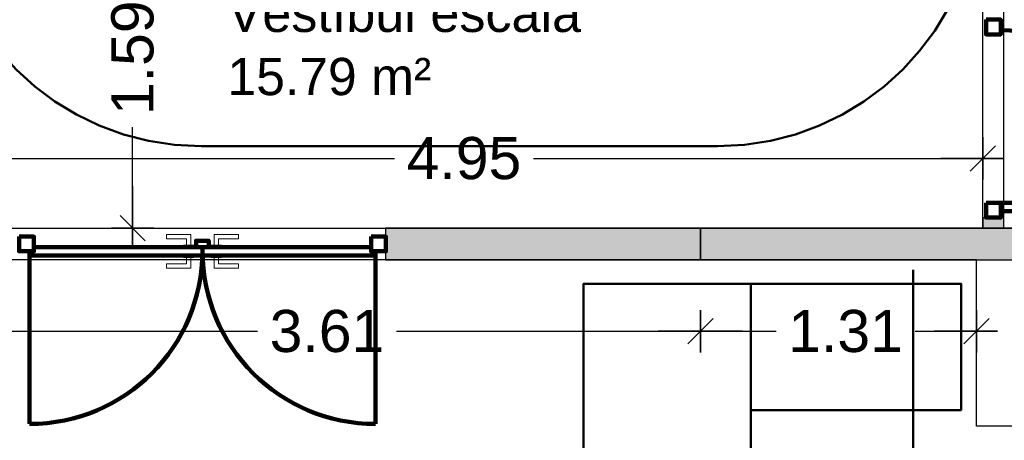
# Model space of a CAD drawing. Header units: metres. Extents: x -1 to 444, y -6 to 31.
# Tile 21 of 76: x 411.21 to 415.88, y 23.34 to 25.34. Entities that reach past the tile are written whole.
import ezdxf

# ---------------------------------------------------------------- set-up
doc = ezdxf.new("R2010")
doc.units = ezdxf.units.M
doc.header["$PDMODE"] = 65
doc.linetypes.add('CONTINUA', pattern=[0])
doc.linetypes.add('VERDECKT', pattern=[9.525, 6.35, -3.175])
for name, color, linetype, lineweight in [('3D PA MURS', 7, 'CONTINUA', 25), ('3D PA MURS NOUS', 7, 'CONTINUA', 25), ('PA COTES', 7, 'CONTINUA', 25), ('PA LOCALS', 7, 'CONTINUA', 25), ('PA MOBLES', 7, 'CONTINUA', 25)]:
    doc.layers.add(name, color=color, linetype=linetype, lineweight=lineweight)
doc.styles.add('ARIAL', font='arial.ttf')
doc.dimstyles.new('DIMSTYLE_4', dxfattribs={"dimtxt": 0.2, "dimasz": 0.2, "dimexe": 0, "dimexo": 1e-06, "dimgap": 0.1, "dimtad": 0, "dimrnd": 0.005, "dimzin": 4, "dimdsep": 46, "dimtxsty": 'ARIAL', "dimblk1": 'ALL_ML_STRICH', "dimblk2": 'ALL_ML_STRICH', "dimsah": 1, "dimcen": 0, "dimse1": 1, "dimse2": 1, "dimclrd": 2, "dimclre": 2, "dimclrt": 2, "dimadec": 0, "dimazin": 0, "dimtfac": 1, "dimtdec": 0, "dimtix": 1, "dimtmove": 2, "dimatfit": 3, "dimfxl": 0, "dimtzin": 0, "dimlwd": 0, "dimlwe": 35, "dimarcsym": 0})
doc.dimstyles.new('DIMSTYLE_5', dxfattribs={"dimtxt": 0.2, "dimasz": 0.2, "dimexe": 0, "dimexo": 1e-06, "dimgap": 0.1, "dimtad": 0, "dimrnd": 0.005, "dimzin": 4, "dimdsep": 46, "dimtxsty": 'ARIAL', "dimblk1": 'ALL_ML_STRICH', "dimblk2": 'ALL_ML_STRICH', "dimsah": 1, "dimcen": 0, "dimse1": 1, "dimse2": 1, "dimclrd": 2, "dimclre": 2, "dimclrt": 2, "dimadec": 0, "dimazin": 0, "dimtfac": 1, "dimtdec": 0, "dimtix": 1, "dimtmove": 2, "dimatfit": 3, "dimfxl": 0, "dimtzin": 0, "dimlwd": 0, "dimlwe": 35, "dimarcsym": 0})
doc.dimstyles.new('DIMSTYLE_6', dxfattribs={"dimtxt": 0.2, "dimasz": 0.2, "dimexe": 0, "dimexo": 1e-06, "dimgap": 0.1, "dimtad": 0, "dimrnd": 0.01, "dimzin": 4, "dimdsep": 46, "dimtxsty": 'ARIAL', "dimblk1": 'ALL_ML_STRICH', "dimblk2": 'ALL_ML_STRICH', "dimsah": 1, "dimcen": 0, "dimse1": 1, "dimse2": 1, "dimclrd": 2, "dimclre": 2, "dimclrt": 2, "dimadec": 0, "dimazin": 0, "dimtfac": 1, "dimtdec": 0, "dimtix": 1, "dimtmove": 2, "dimatfit": 3, "dimfxl": 0, "dimtzin": 0, "dimlwd": 0, "dimlwe": 35, "dimarcsym": 0})

# ---------------------------------------------------------------- blocks, each defined once
blk = doc.blocks.new('ALL_ML_STRICH')
at = {"color": 0, "linetype": 'ByBlock', "lineweight": -2}
for p, q in [((0, -0.5), (0, 0.5)), ((-0.3, -0.3), (0.3, 0.3)), ((-1, 0), (0.5, 0))]:
    blk.add_line(p, q, dxfattribs=at)
blk = doc.blocks.new('*D21')
at = {"layer": 'DEFPOINTS', "color": 2, "linetype": 'CONTINUA', "lineweight": 35, "transparency": 33554687}
for p in [(410.8269, 24.2096), (414.4369, 24.2096), (410.8269, 23.86)]:
    blk.add_point(p, dxfattribs=at)
at = {"layer": 'PA COTES', "color": 2, "linetype": 'CONTINUA', "lineweight": -2, "transparency": 33554687}
for p, q in [((410.8269, 23.86), (412.3357, 23.86)), ((412.9957, 23.86), (414.4369, 23.86))]:
    blk.add_line(p, q, dxfattribs=at)
at = {"layer": 'PA COTES', "color": 2, "linetype": 'CONTINUA', "lineweight": 35, "transparency": 33554687, "xscale": 0.2, "yscale": 0.2, "zscale": 0.2, "rotation": 180}
blk.add_blockref('ALL_ML_STRICH', (410.8269, 23.86), dxfattribs=at)
at = {"layer": 'PA COTES', "color": 2, "linetype": 'CONTINUA', "lineweight": 35, "transparency": 33554687, "xscale": 0.2, "yscale": 0.2, "zscale": 0.2}
blk.add_blockref('ALL_ML_STRICH', (414.4369, 23.86), dxfattribs=at)
at = {"layer": 'PA COTES', "color": 2, "linetype": 'CONTINUA', "lineweight": 35, "transparency": 33554687, "insert": (412.6657, 23.86), "char_height": 0.2, "width": 0.8, "attachment_point": 5, "style": 'ARIAL'}
blk.add_mtext('\\A1;{\\A1;{3.61\\H0.132000;\\S^ ;}}', dxfattribs=at)
blk = doc.blocks.new('*D22')
at = {"layer": 'DEFPOINTS', "color": 2, "linetype": 'CONTINUA', "lineweight": 35, "transparency": 33554687}
for p in [(414.4369, 24.2096), (415.7469, 24.1), (414.4369, 23.86)]:
    blk.add_point(p, dxfattribs=at)
at = {"layer": 'PA COTES', "color": 2, "linetype": 'CONTINUA', "lineweight": -2, "transparency": 33554687}
for p, q in [((414.4369, 23.86), (414.7957, 23.86)), ((415.4557, 23.86), (415.7469, 23.86))]:
    blk.add_line(p, q, dxfattribs=at)
at = {"layer": 'PA COTES', "color": 2, "linetype": 'CONTINUA', "lineweight": 35, "transparency": 33554687, "xscale": 0.2, "yscale": 0.2, "zscale": 0.2, "rotation": 180}
blk.add_blockref('ALL_ML_STRICH', (414.4369, 23.86), dxfattribs=at)
at = {"layer": 'PA COTES', "color": 2, "linetype": 'CONTINUA', "lineweight": 35, "transparency": 33554687, "xscale": 0.2, "yscale": 0.2, "zscale": 0.2}
blk.add_blockref('ALL_ML_STRICH', (415.7469, 23.86), dxfattribs=at)
at = {"layer": 'PA COTES', "color": 2, "linetype": 'CONTINUA', "lineweight": 35, "transparency": 33554687, "insert": (415.1257, 23.86), "char_height": 0.2, "width": 0.8, "attachment_point": 5, "style": 'ARIAL'}
blk.add_mtext('\\A1;{\\A1;{1.31\\H0.132000;\\S^ ;}}', dxfattribs=at)
blk = doc.blocks.new('*D27')
at = {"layer": 'DEFPOINTS', "color": 2, "linetype": 'CONTINUA', "lineweight": 35, "transparency": 33554687}
for p in [(410.8269, 25.9896), (415.7769, 25.8896), (410.8269, 24.681)]:
    blk.add_point(p, dxfattribs=at)
at = {"layer": 'PA COTES', "color": 2, "linetype": 'CONTINUA', "lineweight": -2, "transparency": 33554687}
for p, q in [((410.8269, 24.681), (412.9856, 24.681)), ((413.6456, 24.681), (415.7769, 24.681))]:
    blk.add_line(p, q, dxfattribs=at)
at = {"layer": 'PA COTES', "color": 2, "linetype": 'CONTINUA', "lineweight": 35, "transparency": 33554687, "xscale": 0.2, "yscale": 0.2, "zscale": 0.2, "rotation": 180}
blk.add_blockref('ALL_ML_STRICH', (410.8269, 24.681), dxfattribs=at)
at = {"layer": 'PA COTES', "color": 2, "linetype": 'CONTINUA', "lineweight": 35, "transparency": 33554687, "xscale": 0.2, "yscale": 0.2, "zscale": 0.2}
blk.add_blockref('ALL_ML_STRICH', (415.7769, 24.681), dxfattribs=at)
at = {"layer": 'PA COTES', "color": 2, "linetype": 'CONTINUA', "lineweight": 35, "transparency": 33554687, "insert": (413.3156, 24.681), "char_height": 0.2, "width": 0.8, "attachment_point": 5, "style": 'ARIAL'}
blk.add_mtext('\\A1;{\\A1;{4.95\\H0.132000;\\S^ ;}}', dxfattribs=at)
blk = doc.blocks.new('*D28')
at = {"layer": 'DEFPOINTS', "color": 2, "linetype": 'CONTINUA', "lineweight": 35, "transparency": 33554687}
for p in [(413.5414, 25.9396), (411.0175, 24.3496), (411.7438, 24.3496)]:
    blk.add_point(p, dxfattribs=at)
at = {"layer": 'PA COTES', "color": 2, "linetype": 'CONTINUA', "lineweight": -2, "transparency": 33554687}
for p, q in [((411.7438, 25.4888), (411.7438, 25.9396)), ((411.7438, 24.3496), (411.7438, 24.8288))]:
    blk.add_line(p, q, dxfattribs=at)
at = {"layer": 'PA COTES', "color": 2, "linetype": 'CONTINUA', "lineweight": 35, "transparency": 33554687, "xscale": 0.2, "yscale": 0.2, "zscale": 0.2}
for p, rotation in [((411.7438, 25.9396), 90), ((411.7438, 24.3496), 270)]:
    blk.add_blockref('ALL_ML_STRICH', p, dxfattribs=dict(at, rotation=rotation))
at = {"layer": 'PA COTES', "color": 2, "linetype": 'CONTINUA', "lineweight": 35, "transparency": 33554687, "insert": (411.7438, 25.1588), "char_height": 0.2, "width": 0.8, "attachment_point": 5, "rotation": 90, "style": 'ARIAL'}
blk.add_mtext('\\A1;{\\A1;{1.59\\H0.132000;\\S^ ;}}', dxfattribs=at)

msp = doc.modelspace()

# ---------------------------------------------------------------- hatches: boundary and pattern name
at = {"layer": '3D PA MURS', "linetype": 'CONTINUA', "lineweight": 18, "true_color": 0xa0a0a0, "transparency": 33554687}
msp.add_hatch(color=253, dxfattribs=at).paths.add_polyline_path([(421.1369, 24.3496), (414.4369, 24.3496), (414.4369, 24.1996), (421.1369, 24.1996)])
at = {"layer": '3D PA MURS NOUS', "linetype": 'CONTINUA', "lineweight": 18, "transparency": 33554687}
for points in [[(415.8769, 24.3496), (415.8769, 24.3996), (415.7769, 24.3996), (415.7769, 24.3496)], [(414.4369, 24.3496), (412.9451, 24.3496), (412.9451, 24.1996), (414.4369, 24.1996)]]:
    msp.add_hatch(color=220, dxfattribs=at).paths.add_polyline_path(points)

# ---------------------------------------------------------------- linework, layer by layer
at = {"layer": '3D PA MURS', "color": 7, "linetype": 'CONTINUA', "lineweight": 25, "transparency": 33554687}
for p, q in [((421.1369, 24.3496), (414.4369, 24.3496)), ((414.4369, 24.3496), (414.4369, 24.1996)), ((414.4369, 24.1996), (416.412, 24.1996))]:
    msp.add_line(p, q, dxfattribs=at)
at = {"layer": '3D PA MURS NOUS', "color": 7, "linetype": 'CONTINUA', "lineweight": 25, "transparency": 33554687}
for p, q in [((415.7769, 24.3996), (415.8769, 24.3996)), ((415.7769, 24.3996), (415.7769, 24.3496)), ((415.8769, 24.3496), (415.8769, 24.3996)), ((412.9451, 24.1996), (412.9451, 24.3496)), ((414.4369, 24.3496), (412.9451, 24.3496)), ((414.4369, 24.1996), (414.4369, 24.3496)), ((415.7769, 24.3496), (415.8769, 24.3496)), ((412.9451, 24.1996), (414.4369, 24.1996))]:
    msp.add_line(p, q, dxfattribs=at)
at = {"layer": '3D PA MURS NOUS', "color": 240, "linetype": 'CONTINUA', "lineweight": 140, "transparency": 33554687}
for p, q in [((411.2551, 24.2196), (411.2551, 23.4201)), ((412.8951, 24.2196), (412.8951, 23.4201))]:
    msp.add_line(p, q, dxfattribs=at)
for points in [[(415.7919, 25.3396), (415.7919, 25.2696), (415.8619, 25.2696), (415.8619, 25.3396), (415.7919, 25.3396)], [(415.7919, 24.4696), (415.7919, 24.3996), (415.8619, 24.3996), (415.8619, 24.4696), (415.7919, 24.4696)], [(416.7019, 24.4696), (415.8619, 24.4696), (415.8619, 24.4496), (415.8619, 24.4296), (416.7019, 24.4296), (416.7019, 24.4496), (416.7019, 24.4696)], [(411.2051, 24.3096), (411.2751, 24.3096), (411.2751, 24.2396), (411.2051, 24.2396), (411.2051, 24.3096)], [(412.0446, 24.2596), (412.0446, 24.2896), (412.1046, 24.2896), (412.1046, 24.2596), (412.0446, 24.2596)], [(412.8751, 24.3096), (412.9451, 24.3096), (412.9451, 24.2396), (412.8751, 24.2396), (412.8751, 24.3096)], [(411.2751, 24.2596), (412.0746, 24.2596), (412.0746, 24.2396), (412.0746, 24.2196), (411.2551, 24.2196), (411.2551, 24.2396), (411.2751, 24.2396), (411.2751, 24.2596)], [(412.0756, 24.2596), (412.8751, 24.2596), (412.8751, 24.2396), (412.8951, 24.2396), (412.8951, 24.2196), (412.0756, 24.2196), (412.0756, 24.2396), (412.0756, 24.2596)]]:
    msp.add_lwpolyline(points, close=True, dxfattribs=at)
at = {"layer": '3D PA MURS NOUS', "color": 40, "linetype": 'CONTINUA', "lineweight": 18, "transparency": 33554687}
for points in [[(412.0196, 24.2696), (411.9996, 24.2696), (411.9996, 24.2996), (411.9046, 24.2996), (411.9046, 24.3196), (412.0196, 24.3196), (412.0196, 24.2696)], [(412.1306, 24.2696), (412.1506, 24.2696), (412.1506, 24.2996), (412.2456, 24.2996), (412.2456, 24.3196), (412.1306, 24.3196), (412.1306, 24.2696)], [(411.9846, 24.2696), (412.0346, 24.2696), (412.0346, 24.2596), (411.9846, 24.2596), (411.9846, 24.2696)], [(412.1156, 24.2696), (412.1656, 24.2696), (412.1656, 24.2596), (412.1156, 24.2596), (412.1156, 24.2696)], [(412.0196, 24.1596), (411.9046, 24.1596), (411.9046, 24.1796), (411.9996, 24.1796), (411.9996, 24.2096), (412.0196, 24.2096), (412.0196, 24.1596)], [(411.9846, 24.2196), (412.0346, 24.2196), (412.0346, 24.2096), (411.9846, 24.2096), (411.9846, 24.2196)], [(412.1156, 24.2196), (412.1656, 24.2196), (412.1656, 24.2096), (412.1156, 24.2096), (412.1156, 24.2196)], [(412.1306, 24.2096), (412.1506, 24.2096), (412.1506, 24.1796), (412.2456, 24.1796), (412.2456, 24.1596), (412.1306, 24.1596), (412.1306, 24.2096)]]:
    msp.add_lwpolyline(points, close=True, dxfattribs=at)
at = {"layer": '3D PA MURS NOUS', "color": 240, "linetype": 'CONTINUA', "lineweight": 140, "transparency": 33554687}
for centre, radius, start, end in [((415.8619, 24.4496), 0.84, 0, 90), ((411.2551, 24.2396), 0.8195, 270, 0), ((412.8951, 24.2396), 0.8195, 180, 270)]:
    msp.add_arc(centre, radius, start, end, dxfattribs=at)
at = {"layer": 'PA LOCALS', "color": 7, "linetype": 'CONTINUA', "lineweight": 25, "transparency": 33554687}
for p, q in [((415.7769, 24.3496), (415.7769, 28.0801)), ((415.8742, 25.8896), (415.8742, 24.3496)), ((410.8269, 24.3496), (415.7769, 24.3496)), ((415.8742, 24.3496), (421.1369, 24.3496)), ((415.7469, 24.1996), (410.0672, 24.1996)), ((415.7469, 23.4096), (415.7469, 24.1996)), ((416.4119, 23.4096), (415.7469, 23.4096))]:
    msp.add_line(p, q, dxfattribs=at)
at = {"layer": 'PA MOBLES', "color": 202, "linetype": 'VERDECKT', "lineweight": 50, "transparency": 33554687}
for p, q in [((412.0689, 24.7391), (414.5187, 24.7391)), ((415.4465, 24.1512), (415.4465, 21.2365))]:
    msp.add_line(p, q, dxfattribs=at)
at = {"layer": 'PA MOBLES', "color": 202, "linetype": 'CONTINUA', "lineweight": 50, "transparency": 33554687}
msp.add_line((414.6767, 23.4859), (414.6767, 24.0855), dxfattribs=at)
for points in [[(414.6767, 22.4855), (413.8827, 22.4855), (413.8827, 24.0855), (414.6767, 24.0855), (414.6767, 22.4855)], [(413.8827, 24.0855), (413.8827, 22.4855), (414.6767, 22.4855), (414.6767, 23.4859), (415.6735, 23.4859), (415.6735, 24.0855), (413.8827, 24.0855)]]:
    msp.add_lwpolyline(points, close=True, dxfattribs=at)
at = {"layer": 'PA MOBLES', "color": 202, "linetype": 'VERDECKT', "lineweight": 50, "transparency": 33554687}
for centre, start, end in [((412.0689, 25.9809), 180, 270), ((414.5187, 25.9809), 270, 0)]:
    msp.add_arc(centre, 1.2418, start, end, dxfattribs=at)

# ---------------------------------------------------------------- texts
at = {"layer": 'PA LOCALS', "color": 7, "linetype": 'CONTINUA', "lineweight": 25, "transparency": 33554687, "char_height": 0.177079, "attachment_point": 7, "style": 'ARIAL'}
for s, insert, width in [('\\W1.00;Vestíbul escala', (412.1937, 25.2786), 1.773997), ('\\W0.99;15.79 m²', (412.1937, 24.9786), 1.067254)]:
    msp.add_mtext(s, dxfattribs=dict(at, insert=insert, width=width))

# ---------------------------------------------------------------- dimensions: what is measured, and where the dimension line sits
at = {"layer": 'PA COTES', "color": 2, "linetype": 'CONTINUA', "lineweight": 35, "transparency": 33554687}
dim = msp.add_linear_dim(base=(411.7438, 25.9396), p1=(411.0175, 24.3496), p2=(413.5414, 25.9396), angle=90, dimstyle='DIMSTYLE_6', override={"dimpost": '<>', "dimclrd": 2, "dimclre": 2, "dimclrt": 2, "dimlwd": 0, "dimlwe": 35}, dxfattribs=at)
dim.commit()
dim.dimension.update_dxf_attribs({"geometry": '*D28', "text_midpoint": (411.7438, 25.1588), "dimtype": 160})
for base, p1, p2, dimstyle, picture, middle in [((415.7769, 24.681), (410.8269, 25.9896), (415.7769, 25.8896), 'DIMSTYLE_6', '*D27', (413.3156, 24.681)), ((414.4369, 23.86), (410.8269, 24.2096), (414.4369, 24.2096), 'DIMSTYLE_4', '*D21', (412.6657, 23.86)), ((415.7469, 23.86), (414.4369, 24.2096), (415.7469, 24.0999), 'DIMSTYLE_5', '*D22', (415.1257, 23.86))]:
    dim = msp.add_linear_dim(base=base, p1=p1, p2=p2, dimstyle=dimstyle, override={"dimpost": '<>', "dimclrd": 2, "dimclre": 2, "dimclrt": 2, "dimlwd": 0, "dimlwe": 35}, dxfattribs=at)
    dim.commit()
    dim.dimension.update_dxf_attribs({"geometry": picture, "text_midpoint": middle, "dimtype": 160})

doc.saveas('drawing.dxf')
